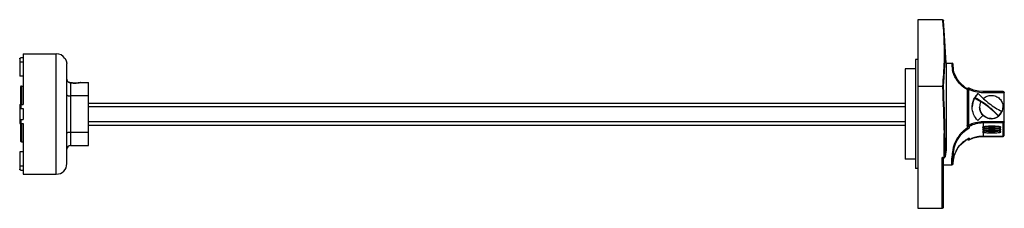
# Model space of a CAD drawing. Header units: millimetres. Extents: x 74 to 604, y 413 to 515.
import ezdxf

# ---------------------------------------------------------------- set-up
doc = ezdxf.new("R2010")
doc.units = ezdxf.units.MM
doc.header["$LTSCALE"] = 60.888934
doc.layers.get('0').update_dxf_attribs({"linetype": 'CONTINUOUS'})

msp = doc.modelspace()

# ---------------------------------------------------------------- linework, layer by layer
at = {"color": 7}
for p, q in [((557.66, 515.11), (570.74, 515.11)), ((557.66, 413.27), (557.66, 515.11)), ((572.65, 491.69), (571.84, 506.57)), ((73.56, 494.01), (73.56, 484.64)), ((75.36, 494.53), (74.16, 494.53)), ((75.36, 496.69), (75.36, 469.29)), ((75.36, 496.69), (93.26, 496.69)), ((93.26, 431.69), (93.26, 496.69)), ((557.66, 493.69), (556.16, 493.69)), ((556.16, 493.69), (556.16, 434.69)), ((73.56, 492.29), (75.36, 492.29)), ((98.96, 437.39), (98.96, 490.82)), ((556.16, 488.64), (550.56, 488.64)), ((550.56, 488.64), (550.56, 439.74)), ((572.65, 491.69), (575.89, 491.69)), ((572.65, 491.69), (572.65, 444.29)), ((575.89, 489.71), (575.89, 491.69)), ((576.62, 488.73), (576.58, 489.11)), ((576.59, 489.08), (576.59, 490.99)), ((75.36, 484.64), (73.56, 484.64)), ((74.06, 478.84), (74.06, 469.29)), ((74.46, 479.24), (74.46, 469.29)), ((74.46, 479.24), (75.36, 479.24)), ((100.61, 481.12), (100.68, 481.1)), ((100.96, 481.03), (100.96, 447.14)), ((101.01, 481.03), (100.96, 481.03)), ((101.01, 481.03), (101.01, 481.03)), ((102.03, 480.92), (102.02, 480.92)), ((103.75, 480.89), (103.16, 480.88)), ((103.16, 480.88), (103.16, 480.87)), ((105.13, 481), (103.74, 480.89)), ((106.48, 481.23), (106.39, 481.21)), ((106.56, 481.23), (106.48, 481.23)), ((106.48, 481.22), (106.53, 481.23)), ((106.51, 481.22), (106.56, 481.23)), ((106.56, 481.23), (110.66, 481.23)), ((110.66, 447.14), (110.66, 481.23)), ((570.74, 479.01), (557.66, 479.01)), ((584.06, 477.47), (584.06, 457.26)), ((584.76, 477.74), (584.76, 457.91)), ((110.66, 473.91), (100.96, 473.91)), ((588.13, 472.95), (590.02, 475.26)), ((588.13, 472.56), (588.13, 472.95)), ((589.78, 475.14), (589.78, 475.03)), ((589.78, 475.03), (589.81, 475)), ((603.44, 476.27), (592.66, 476.27)), ((592.66, 476.27), (592.66, 475.8)), ((592.66, 475.8), (604.04, 475.8)), ((604.06, 452.81), (604.06, 475.64)), ((73.56, 469.29), (73.56, 459.09)), ((73.56, 469.29), (75.36, 469.29)), ((73.56, 467.19), (75.36, 467.19)), ((74.16, 469.29), (74.16, 467.19)), ((75.36, 467.19), (75.36, 461.19)), ((110.66, 470.06), (550.56, 470.06)), ((550.56, 468.06), (110.66, 468.06)), ((602.75, 465.58), (600.85, 463.27)), ((600.85, 462.99), (602.75, 465.3)), ((600.85, 463.27), (600.85, 462.99)), ((602.75, 465.3), (602.75, 465.58)), ((73.56, 461.19), (75.36, 461.19)), ((73.56, 459.09), (75.36, 459.09)), ((74.06, 459.09), (74.06, 449.54)), ((74.16, 461.19), (74.16, 459.09)), ((74.46, 459.09), (74.46, 449.14)), ((75.36, 459.09), (75.36, 431.69)), ((110.66, 460.06), (550.56, 460.06)), ((550.56, 458.06), (110.66, 458.06)), ((585.09, 457.43), (585.09, 456.57)), ((604.04, 459.97), (592.66, 459.97)), ((592.66, 459.97), (592.66, 457.22)), ((603.36, 459.36), (592.66, 459.36)), ((592.66, 457.22), (592.86, 457.24)), ((592.66, 456.85), (592.66, 455.97)), ((592.86, 457.24), (592.86, 457.24)), ((603.36, 452.11), (603.36, 459.36)), ((100.96, 454.46), (110.66, 454.46)), ((585.03, 451.12), (585.09, 451.15)), ((585.09, 451.15), (585.09, 450.29)), ((592.66, 455.97), (592.86, 456)), ((592.66, 455.6), (592.66, 454.72)), ((592.66, 454.72), (592.86, 454.75)), ((592.66, 454.35), (592.66, 452.11)), ((603.36, 452.11), (592.66, 452.11)), ((592.66, 452.11), (603.36, 452.11)), ((592.86, 456), (592.86, 456)), ((592.86, 454.75), (592.86, 454.75)), ((74.46, 449.14), (75.36, 449.14)), ((100.96, 447.14), (110.66, 447.14)), ((585.09, 450.29), (585.08, 450.28)), ((73.56, 443.74), (73.56, 434.37)), ((75.36, 443.74), (73.56, 443.74)), ((570.66, 440.79), (571.61, 440.79)), ((570.66, 413.27), (570.66, 440.79)), ((571.61, 440.53), (571.1, 440.53)), ((571.16, 440.53), (571.16, 413.95)), ((571.61, 440.53), (571.61, 440.79)), ((572.11, 441.01), (572.1, 440.93)), ((572.1, 440.93), (572.1, 440.93)), ((572.64, 444.25), (572.65, 444.29)), ((572.65, 444.29), (572.64, 444.25)), ((572.65, 444.29), (572.64, 444.25)), ((576.56, 437.39), (576.56, 440.9)), ((576.76, 440.59), (576.76, 440.57)), ((576.76, 440.59), (576.76, 440.56)), ((75.36, 436.09), (73.56, 436.09)), ((556.16, 439.74), (550.56, 439.74)), ((571.16, 436.69), (575.86, 436.69)), ((575.86, 436.69), (575.86, 440.28)), ((74.16, 433.84), (75.36, 433.84)), ((75.36, 431.69), (93.26, 431.69)), ((557.66, 434.69), (556.16, 434.69)), ((570.66, 413.27), (557.66, 413.27))]:
    msp.add_line(p, q, dxfattribs=at)
for points in [[(571.84, 506.57), (571.67, 509.24), (571.26, 514.48)], [(576.76, 487.81), (576.68, 488.23), (576.62, 488.73)], [(584.22, 477.74), (583.23, 478.32), (579.94, 481.29), (578.72, 482.96), (577.13, 486.35), (576.76, 487.81)], [(100.95, 481.04), (100.76, 481.08), (100.68, 481.1)], [(101.01, 481.03), (100.94, 481.04), (100.85, 481.06)], [(103.16, 480.88), (102.04, 480.92), (101.01, 481.03)], [(106.39, 481.21), (105.69, 481.08), (105.13, 481)], [(592.66, 476.27), (590.1, 476.46), (587.4, 477.12), (585.08, 478.09)], [(592.81, 457.23), (592.79, 457.22), (592.86, 457.24)], [(576.76, 440.57), (577.15, 442.09), (578.76, 445.49), (579.98, 447.13), (583.24, 450.06), (585.03, 451.12)], [(585.08, 450.28), (587.4, 451.26), (590.1, 451.91), (592.66, 452.11)], [(592.81, 455.98), (592.79, 455.97), (592.86, 456)], [(592.81, 454.74), (592.79, 454.72), (592.86, 454.75)], [(572.1, 440.93), (572.29, 441.96), (572.48, 443.14), (572.64, 444.25)], [(576.56, 438.58), (576.58, 439.14), (576.64, 439.86), (576.76, 440.59)]]:
    msp.add_lwpolyline(points, dxfattribs=at)
for centre, radius, start, end in [((93.26, 490.99), 5.7, 34.456, 90), ((93.24, 490.82), 5.72, 359.9928, 6.423), ((575.89, 490.99), 0.7, 0, 90), ((74.46, 478.84), 0.4, 90, 180), ((101.25, 482.78), 1.78, 256.7718, 260.6488), ((102.9, 495), 14.11, 262.0982, 262.2929), ((103.16, 496.73), 15.86, 270.0033, 271.0352), ((103.16, 496.92), 16.05, 271.031, 273.2571), ((103.14, 497.17), 16.3, 273.2734, 277.0788), ((103.08, 497.63), 16.76, 277.0629, 278.5394), ((102.97, 498.35), 17.49, 278.5532, 281.6789), ((584.76, 477.47), 0.7, 63.0317, 180), ((592.72, 492.24), 17.25, 239.573, 239.8126), ((596.95, 467.79), 10.19, 151.5858, 178.9306), ((596.66, 468.03), 9.89, 150.5506, 151.9), ((596.98, 467.77), 10.23, 149.7568, 151.5961), ((596.66, 468.03), 9.9, 150.0571, 150.5507), ((567.62, 432.4), 45.09, 58.2007, 62.9559), ((597.02, 467.74), 10.28, 137.289, 149.729), ((596.74, 467.98), 9.99, 134.1485, 144.4301), ((596.99, 467.77), 10.23, 134.8212, 137.2808), ((603.4, 475.64), 0.661, 0.0275, 13.5332), ((596.99, 467.98), 6.23, 153.9668, 179.9948), ((596.96, 467.99), 6.2, 180.0007, 181.7455), ((596.99, 467.99), 6.23, 153.1162, 153.9798), ((567.71, 432.64), 44.94, 42.4775, 58.1342), ((597.05, 467.99), 6.31, 337.0577, 359.9358), ((597.13, 467.99), 6.23, 336.849, 359.9933), ((597.02, 467.8), 6.26, 223.947, 224.1141), ((597.02, 468), 6.26, 225.1692, 225.333), ((597.06, 468.05), 6.32, 269.9828, 306.8389), ((597.09, 468), 6.27, 306.8426, 334.424), ((597.12, 467.99), 6.24, 334.4429, 336.8578), ((592.66, 443.6), 15.76, 89.9945, 118.7044), ((593.37, 454.8), 2.52, 104.144, 106.4819), ((593.55, 454.11), 3.24, 103.5733, 104.2137), ((592.56, 457.58), 0.756, 326.9513, 338.3843), ((597.1, 420.09), 37.48, 92.2496, 92.4344), ((597.1, 418.84), 37.48, 92.2496, 92.4344), ((601.07, 454.15), 3.2, 74.9216, 77.192), ((603.33, 460.14), 0.729, 347.1196, 359.9811), ((49.64, 446.14), 522, 359.412, 0.8286), ((47.53, 446.37), 524.6, 359.4144, 0.8251), ((592.6, 436.31), 16.64, 117.0991, 124.5771), ((592.49, 436.52), 16.39, 116.8414, 117.0893), ((592.68, 435.44), 16.68, 108.3734, 111.8612), ((592.65, 435.53), 16.58, 98.8628, 108.3764), ((592.67, 435.4), 16.71, 96.6318, 98.8692), ((592.66, 435.46), 16.65, 90.0124, 96.6368), ((593.37, 453.55), 2.52, 104.144, 106.4819), ((593.37, 452.3), 2.52, 104.144, 106.4819), ((593.55, 452.86), 3.24, 103.5733, 104.2137), ((593.55, 451.61), 3.24, 103.5733, 104.2137), ((592.56, 456.33), 0.756, 326.9513, 338.3843), ((592.56, 455.08), 0.756, 326.9513, 338.3843), ((597.1, 417.59), 37.48, 92.2496, 92.4344), ((601.07, 452.9), 3.2, 74.9216, 77.192), ((601.07, 451.65), 3.2, 74.9216, 77.192), ((603.36, 452.81), 0.7, 270, 360), ((603.36, 452.81), 0.699, 270.0054, 273.782), ((603.36, 452.82), 0.702, 312.5454, 316.7976), ((603.37, 452.81), 0.693, 316.7606, 359.9808), ((74.46, 449.54), 0.4, 180, 270), ((100.96, 445.14), 2, 90, 180), ((591.45, 437.32), 15.09, 146.4391, 148.3191), ((591.92, 436.99), 15.67, 140.5993, 146.3925), ((592.23, 436.74), 16.06, 138.8948, 140.6113), ((592.39, 436.59), 16.28, 124.518, 138.8446), ((584.76, 450.9), 0.7, 206.5361, 296.9682), ((592.64, 435.53), 16.58, 111.8569, 117.0891), ((571.61, 441.03), 0.5, 270, 349.3722), ((588.94, 438.25), 12.4, 168.388, 169.1497), ((589.51, 438.12), 12.99, 161.9796, 168.3314), ((93.26, 437.39), 5.7, 270, 360), ((575.86, 437.39), 0.7, 270, 360)]:
    msp.add_arc(centre, radius, start, end, dxfattribs=at)
for major_axis, start_param, end_param in [((34.94, -34.95), 1.832916, 1.834838), ((34.94, 34.95), 1.644065, 1.726078)]:
    msp.add_ellipse((597.06, 464.19), major_axis=major_axis, ratio=0.054414, start_param=start_param, end_param=end_param, dxfattribs=at)
for points, knots in [([(570.74, 515.11), (570.81, 515.11), (570.96, 515.06), (571.12, 514.9), (571.22, 514.7), (571.25, 514.55), (571.26, 514.48)], [0, 0, 0, 0, 0.253311, 0.504272, 0.752801, 1, 1, 1, 1]), ([(570.74, 515.11), (570.87, 513.61), (571.36, 507.62), (571.64, 501.62), (571.64, 497.11)], [0, 0, 0, 0, 0.250385, 1, 1, 1, 1]), ([(73.56, 494.01), (73.56, 494.08), (73.59, 494.22), (73.77, 494.45), (74.01, 494.53), (74.16, 494.53)], [0, 0, 0, 0, 0.235378, 0.48069, 1, 1, 1, 1]), ([(97.96, 494.21), (97.92, 494.28), (98.13, 493.92), (98.21, 493.76), (98.4, 493.39), (98.56, 493), (98.72, 492.52), (98.85, 492.01), (98.9, 491.65), (98.92, 491.46)], [0, 0, 0, 0, 0.080964, 0.177589, 0.30508, 0.45702, 0.627017, 0.809656, 1, 1, 1, 1]), ([(571.64, 497.11), (571.64, 495.6), (571.55, 489.56), (571.14, 483.53), (570.74, 479.01)], [0, 0, 0, 0, 0.24973, 1, 1, 1, 1]), ([(571.26, 478.82), (571.39, 480.31), (571.87, 486.26), (572.14, 492.23), (572.14, 496.7)], [0, 0, 0, 0, 0.250343, 1, 1, 1, 1]), ([(572.14, 496.7), (572.13, 496.81), (572, 497.04), (571.76, 497.11), (571.64, 497.11)], [0, 0, 0, 0, 0.478226, 1, 1, 1, 1]), ([(575.89, 489.71), (575.89, 489.6), (575.93, 489.13), (576, 488.66), (576.07, 488.29)], [0, 0, 0, 0, 0.225078, 1, 1, 1, 1]), ([(575.89, 489.71), (576.06, 489.71), (576.32, 489.62), (576.53, 489.35), (576.58, 489.19), (576.58, 489.11)], [0, 0, 0, 0, 0.507878, 0.756501, 1, 1, 1, 1]), ([(576.76, 487.81), (576.74, 487.88), (576.69, 488.02), (576.47, 488.24), (576.23, 488.3), (576.07, 488.29)], [0, 0, 0, 0, 0.228353, 0.480677, 1, 1, 1, 1]), ([(583.99, 477.36), (582.77, 478.08), (580.61, 479.74), (577.68, 483.34), (576.42, 486.4), (576.07, 488.29)], [0, 0, 0, 0, 0.305683, 0.582358, 1, 1, 1, 1]), ([(98.96, 483), (98.96, 482.76), (99.04, 482.28), (99.41, 481.68), (99.96, 481.27), (100.4, 481.14), (100.61, 481.12)], [0, 0, 0, 0, 0.261027, 0.515368, 0.760746, 1, 1, 1, 1]), ([(100.61, 481.12), (100.53, 481.13), (100.22, 481.18), (99.93, 481.32), (99.73, 481.45)], [0, 0, 0, 0, 0.248268, 1, 1, 1, 1]), ([(100.61, 481.12), (100.63, 481.11), (100.7, 481.09), (100.78, 481.06), (100.84, 481.05)], [0, 0, 0, 0, 0.238532, 1, 1, 1, 1]), ([(101.01, 481.02), (101.17, 481), (101.88, 480.91), (102.6, 480.87), (103.16, 480.87)], [0, 0, 0, 0, 0.222589, 1, 1, 1, 1]), ([(570.74, 479.01), (570.81, 479.01), (570.94, 479), (571.12, 478.95), (571.25, 478.88), (571.26, 478.82)], [0, 0, 0, 0, 0.383534, 0.676153, 1, 1, 1, 1]), ([(584.76, 477.74), (584.67, 477.74), (584.5, 477.73), (584.26, 477.67), (584.06, 477.56), (584.06, 477.47)], [0, 0, 0, 0, 0.342771, 0.641942, 1, 1, 1, 1]), ([(585.08, 478.09), (585.06, 478.1), (585.03, 478.09), (584.99, 478.05), (584.93, 477.99), (584.85, 477.89), (584.79, 477.79), (584.76, 477.74)], [0, 0, 0, 0, 0.105787, 0.193727, 0.309311, 0.615956, 1, 1, 1, 1]), ([(584.76, 477.74), (585.96, 477.11), (588.55, 476.13), (591.29, 475.8), (592.66, 475.8)], [0, 0, 0, 0, 0.497814, 1, 1, 1, 1]), ([(98.96, 474.52), (98.96, 474.43), (99.09, 474.29), (99.3, 474.18), (99.54, 474.09), (99.84, 474.01), (100.32, 473.93), (100.7, 473.91), (100.96, 473.91)], [0, 0, 0, 0, 0.122767, 0.217843, 0.337618, 0.480245, 0.64194, 1, 1, 1, 1]), ([(586.76, 467.99), (586.76, 468.8), (586.96, 470.44), (587.55, 471.98), (587.93, 472.69)], [0, 0, 0, 0, 0.5024, 1, 1, 1, 1]), ([(600.85, 463.27), (599.05, 465.24), (595.07, 468.87), (590.51, 471.74), (588.13, 472.95)], [0, 0, 0, 0, 0.499746, 1, 1, 1, 1]), ([(590.02, 475.26), (591.83, 473.29), (595.81, 469.66), (600.36, 466.8), (602.75, 465.58)], [0, 0, 0, 0, 0.499746, 1, 1, 1, 1]), ([(592.79, 472.59), (593.36, 473.11), (594.71, 473.96), (596.28, 474.25), (597.06, 474.25)], [0, 0, 0, 0, 0.49966, 1, 1, 1, 1]), ([(597.06, 474.25), (597.88, 474.25), (599.53, 473.92), (601.63, 472.53), (603.03, 470.45), (603.36, 468.8), (603.36, 467.99)], [0, 0, 0, 0, 0.250684, 0.500967, 0.750683, 1, 1, 1, 1]), ([(603.44, 476.27), (603.56, 476.27), (603.84, 476.19), (604.01, 475.94), (604.04, 475.8)], [0, 0, 0, 0, 0.462435, 1, 1, 1, 1]), ([(589.78, 460.66), (588.83, 461.62), (587.3, 463.92), (586.76, 466.64), (586.76, 467.99)], [0, 0, 0, 0, 0.500207, 1, 1, 1, 1]), ([(592.6, 463.56), (592.05, 464.11), (591.14, 465.44), (590.79, 467.01), (590.76, 467.8)], [0, 0, 0, 0, 0.500376, 1, 1, 1, 1]), ([(590.76, 467.79), (590.76, 467), (591.07, 465.39), (591.96, 464.03), (592.51, 463.46)], [0, 0, 0, 0, 0.499598, 1, 1, 1, 1]), ([(592.61, 463.53), (592.96, 463.17), (593.75, 462.54), (595.14, 461.9), (596.63, 461.61), (598.15, 461.69), (599.6, 462.14), (600.91, 462.92), (602, 463.98), (602.54, 464.84), (602.75, 465.29)], [0, 0, 0, 0, 0.125004, 0.249984, 0.37499, 0.499999, 0.624992, 0.749977, 0.874986, 1, 1, 1, 1]), ([(597.06, 461.72), (596.24, 461.72), (594.6, 462.04), (593.2, 462.97), (592.62, 463.54)], [0, 0, 0, 0, 0.500398, 1, 1, 1, 1]), ([(584.29, 456.72), (583.86, 456.47), (583.05, 455.91), (581.91, 454.98), (580.86, 453.96), (579.63, 452.53), (578.36, 450.64), (576.94, 447.64), (576.04, 444.15), (575.86, 441.46), (575.86, 440.28)], [0, 0, 0, 0, 0.076935, 0.153261, 0.228684, 0.302927, 0.446473, 0.581441, 0.817141, 1, 1, 1, 1]), ([(576.56, 440.9), (576.56, 442.03), (576.74, 444.64), (577.66, 448), (579.11, 450.88), (580.68, 453.06), (582.67, 455.03), (584.25, 456.1), (585.09, 456.57)], [0, 0, 0, 0, 0.181758, 0.417191, 0.552437, 0.696431, 0.846456, 1, 1, 1, 1]), ([(585.09, 457.43), (584.98, 457.37), (584.74, 457.31), (584.38, 457.42), (584.12, 457.68), (584.06, 457.92), (584.06, 458.04)], [0, 0, 0, 0, 0.250534, 0.500973, 0.750771, 1, 1, 1, 1]), ([(584.06, 458.04), (584.06, 458.02), (584.15, 457.97), (584.28, 457.95), (584.51, 457.92), (584.67, 457.91), (584.76, 457.91)], [0, 0, 0, 0, 0.098865, 0.315402, 0.630538, 1, 1, 1, 1]), ([(584.06, 457.26), (584.06, 457.16), (584.1, 456.96), (584.22, 456.79), (584.29, 456.72)], [0, 0, 0, 0, 0.498262, 1, 1, 1, 1]), ([(584.29, 456.72), (584.4, 456.62), (584.67, 456.48), (584.97, 456.51), (585.09, 456.57)], [0, 0, 0, 0, 0.5404, 1, 1, 1, 1]), ([(592.66, 459.97), (591.29, 459.97), (588.53, 459.62), (585.96, 458.58), (584.76, 457.91)], [0, 0, 0, 0, 0.500414, 1, 1, 1, 1]), ([(584.76, 457.91), (584.8, 457.85), (584.86, 457.74), (584.96, 457.59), (585.02, 457.49), (585.07, 457.44), (585.08, 457.43), (585.09, 457.43)], [0, 0, 0, 0, 0.367943, 0.676932, 0.894456, 0.96177, 1, 1, 1, 1]), ([(592.66, 457.22), (592.62, 457.21), (592.54, 457.18), (592.44, 457.13), (592.35, 457.06), (592.39, 456.98), (592.45, 456.93), (592.54, 456.89), (592.62, 456.86), (592.66, 456.85)], [0, 0, 0, 0, 0.187993, 0.331329, 0.49947, 0.570078, 0.670327, 0.812448, 1, 1, 1, 1]), ([(593.2, 457.17), (593.13, 457.07), (592.97, 456.92), (592.76, 456.85), (592.66, 456.85)], [0, 0, 0, 0, 0.52661, 1, 1, 1, 1]), ([(592.66, 456.85), (592.77, 456.82), (593.03, 456.76), (593.7, 456.66), (594.75, 456.57), (596.18, 456.5), (597.73, 456.49), (599.24, 456.53), (600.4, 456.61), (601.18, 456.7), (601.62, 456.77), (601.95, 456.84), (602.12, 456.9), (602.19, 456.94)], [0, 0, 0, 0, 0.036294, 0.084268, 0.210294, 0.365317, 0.533133, 0.696126, 0.837213, 0.894834, 0.941802, 0.977039, 1, 1, 1, 1]), ([(595.5, 457.53), (594.97, 457.51), (594.22, 457.47), (593.32, 457.36), (592.95, 457.29), (592.79, 457.25)], [0, 0, 0, 0, 0.5911, 0.822601, 1, 1, 1, 1]), ([(595.5, 456.29), (594.97, 456.26), (594.22, 456.22), (593.32, 456.11), (592.95, 456.04), (592.79, 456.01)], [0, 0, 0, 0, 0.5911, 0.822601, 1, 1, 1, 1]), ([(601.82, 457.22), (601.84, 457.21), (601.75, 457.25), (601.71, 457.26), (601.61, 457.28), (601.48, 457.31), (601.28, 457.34), (601.06, 457.38), (600.81, 457.41), (600.43, 457.45), (599.9, 457.49), (599.21, 457.53), (598.47, 457.55), (597.7, 457.57), (596.92, 457.57), (595.92, 457.55), (594.79, 457.5), (593.79, 457.41), (593.18, 457.32), (592.95, 457.27), (592.86, 457.24)], [0, 0, 0, 0, 0.007579, 0.013663, 0.020972, 0.038832, 0.060519, 0.085602, 0.11375, 0.14468, 0.2138, 0.290845, 0.373653, 0.459963, 0.547451, 0.63377, 0.793715, 0.922057, 0.968759, 1, 1, 1, 1]), ([(601.82, 455.98), (601.84, 455.96), (601.75, 456), (601.71, 456.01), (601.61, 456.04), (601.48, 456.06), (601.28, 456.1), (601.06, 456.13), (600.81, 456.16), (600.43, 456.2), (599.9, 456.24), (599.21, 456.28), (598.47, 456.31), (597.7, 456.32), (596.92, 456.32), (595.92, 456.3), (594.79, 456.25), (593.79, 456.17), (593.18, 456.07), (592.95, 456.02), (592.86, 456)], [0, 0, 0, 0, 0.007579, 0.013663, 0.020972, 0.038832, 0.060519, 0.085602, 0.11375, 0.14468, 0.2138, 0.290845, 0.373653, 0.459963, 0.547451, 0.63377, 0.793715, 0.922057, 0.968759, 1, 1, 1, 1]), ([(594.13, 457.42), (594.6, 457.37), (595.66, 457.29), (596.73, 457.27), (597.31, 457.27)], [0, 0, 0, 0, 0.452324, 1, 1, 1, 1]), ([(599.66, 457.51), (599, 457.55), (597.65, 457.58), (596.31, 457.57), (595.62, 457.54)], [0, 0, 0, 0, 0.49226, 1, 1, 1, 1]), ([(599.66, 456.26), (599, 456.3), (597.65, 456.34), (596.31, 456.32), (595.62, 456.29)], [0, 0, 0, 0, 0.49226, 1, 1, 1, 1]), ([(597.31, 457.27), (597.91, 457.27), (598.99, 457.29), (600.07, 457.37), (600.55, 457.43)], [0, 0, 0, 0, 0.550334, 1, 1, 1, 1]), ([(600.71, 457.43), (600.62, 457.43), (600.28, 457.47), (599.92, 457.49), (599.66, 457.51)], [0, 0, 0, 0, 0.232037, 1, 1, 1, 1]), ([(600.71, 456.18), (600.62, 456.19), (600.28, 456.22), (599.92, 456.24), (599.66, 456.26)], [0, 0, 0, 0, 0.232037, 1, 1, 1, 1]), ([(601.34, 457.35), (601.29, 457.35), (601.08, 457.38), (600.87, 457.41), (600.71, 457.43)], [0, 0, 0, 0, 0.229238, 1, 1, 1, 1]), ([(601.78, 457.26), (601.75, 457.27), (601.6, 457.3), (601.46, 457.33), (601.34, 457.35)], [0, 0, 0, 0, 0.222947, 1, 1, 1, 1]), ([(602.19, 456.94), (602.22, 456.96), (602.26, 456.99), (602.26, 457.06), (602.23, 457.1), (602.18, 457.13), (602.07, 457.19), (601.98, 457.22), (601.9, 457.23)], [0, 0, 0, 0, 0.186917, 0.25521, 0.336306, 0.446709, 0.592882, 1, 1, 1, 1]), ([(604.04, 459.97), (604, 459.8), (603.81, 459.51), (603.5, 459.38), (603.36, 459.36)], [0, 0, 0, 0, 0.545474, 1, 1, 1, 1]), ([(98.96, 453.85), (98.96, 453.94), (99.09, 454.08), (99.3, 454.19), (99.54, 454.29), (99.84, 454.36), (100.32, 454.44), (100.7, 454.46), (100.96, 454.46)], [0, 0, 0, 0, 0.122781, 0.217853, 0.337624, 0.48025, 0.641943, 1, 1, 1, 1]), ([(571.58, 453.69), (571.64, 453.69), (571.76, 453.71), (571.94, 453.76), (572.07, 453.85), (572.08, 453.93)], [0, 0, 0, 0, 0.309722, 0.609413, 1, 1, 1, 1]), ([(592.66, 455.97), (592.62, 455.96), (592.54, 455.93), (592.44, 455.88), (592.35, 455.81), (592.39, 455.73), (592.45, 455.68), (592.54, 455.64), (592.62, 455.62), (592.66, 455.6)], [0, 0, 0, 0, 0.187993, 0.331329, 0.49947, 0.570078, 0.670327, 0.812448, 1, 1, 1, 1]), ([(592.66, 454.72), (592.62, 454.71), (592.54, 454.68), (592.44, 454.64), (592.35, 454.56), (592.39, 454.48), (592.45, 454.44), (592.54, 454.39), (592.62, 454.37), (592.66, 454.35)], [0, 0, 0, 0, 0.187993, 0.331329, 0.49947, 0.570078, 0.670327, 0.812448, 1, 1, 1, 1]), ([(593.2, 455.92), (593.13, 455.82), (592.97, 455.67), (592.76, 455.61), (592.66, 455.6)], [0, 0, 0, 0, 0.52661, 1, 1, 1, 1]), ([(592.66, 455.6), (592.77, 455.57), (593.03, 455.51), (593.7, 455.41), (594.75, 455.32), (596.18, 455.25), (597.73, 455.24), (599.24, 455.28), (600.4, 455.36), (601.18, 455.45), (601.62, 455.52), (601.95, 455.59), (602.12, 455.66), (602.19, 455.69)], [0, 0, 0, 0, 0.036294, 0.084268, 0.210294, 0.365317, 0.533133, 0.696126, 0.837213, 0.894834, 0.941802, 0.977039, 1, 1, 1, 1]), ([(593.2, 454.67), (593.13, 454.58), (592.97, 454.42), (592.76, 454.36), (592.66, 454.35)], [0, 0, 0, 0, 0.52661, 1, 1, 1, 1]), ([(592.66, 454.35), (592.77, 454.32), (593.03, 454.26), (593.7, 454.16), (594.75, 454.07), (596.18, 454.01), (597.73, 453.99), (599.24, 454.04), (600.4, 454.11), (601.18, 454.2), (601.62, 454.27), (601.95, 454.35), (602.12, 454.41), (602.19, 454.45)], [0, 0, 0, 0, 0.036294, 0.084268, 0.210294, 0.365317, 0.533133, 0.696126, 0.837213, 0.894834, 0.941802, 0.977039, 1, 1, 1, 1]), ([(595.5, 455.04), (594.97, 455.02), (594.22, 454.97), (593.32, 454.86), (592.95, 454.8), (592.79, 454.76)], [0, 0, 0, 0, 0.5911, 0.822601, 1, 1, 1, 1]), ([(601.82, 454.73), (601.84, 454.72), (601.75, 454.75), (601.71, 454.76), (601.61, 454.79), (601.48, 454.81), (601.28, 454.85), (601.06, 454.88), (600.81, 454.91), (600.43, 454.95), (599.9, 454.99), (599.21, 455.03), (598.47, 455.06), (597.7, 455.07), (596.92, 455.07), (595.92, 455.05), (594.79, 455.01), (593.79, 454.92), (593.18, 454.82), (592.95, 454.77), (592.86, 454.75)], [0, 0, 0, 0, 0.007579, 0.013663, 0.020972, 0.038832, 0.060519, 0.085602, 0.11375, 0.14468, 0.2138, 0.290845, 0.373653, 0.459963, 0.547451, 0.63377, 0.793715, 0.922057, 0.968759, 1, 1, 1, 1]), ([(594.13, 456.18), (594.6, 456.12), (595.66, 456.04), (596.73, 456.02), (597.31, 456.02)], [0, 0, 0, 0, 0.452324, 1, 1, 1, 1]), ([(594.13, 454.93), (594.6, 454.87), (595.66, 454.8), (596.73, 454.77), (597.31, 454.77)], [0, 0, 0, 0, 0.452324, 1, 1, 1, 1]), ([(599.66, 455.01), (599, 455.05), (597.65, 455.09), (596.31, 455.07), (595.62, 455.04)], [0, 0, 0, 0, 0.49226, 1, 1, 1, 1]), ([(597.31, 456.02), (597.91, 456.02), (598.99, 456.05), (600.07, 456.12), (600.55, 456.18)], [0, 0, 0, 0, 0.550334, 1, 1, 1, 1]), ([(597.31, 454.77), (597.91, 454.77), (598.99, 454.8), (600.07, 454.87), (600.55, 454.94)], [0, 0, 0, 0, 0.550334, 1, 1, 1, 1]), ([(600.71, 454.93), (600.62, 454.94), (600.28, 454.97), (599.92, 455), (599.66, 455.01)], [0, 0, 0, 0, 0.232037, 1, 1, 1, 1]), ([(601.34, 456.1), (601.29, 456.11), (601.08, 456.14), (600.87, 456.16), (600.71, 456.18)], [0, 0, 0, 0, 0.229238, 1, 1, 1, 1]), ([(601.34, 454.85), (601.29, 454.86), (601.08, 454.89), (600.87, 454.91), (600.71, 454.93)], [0, 0, 0, 0, 0.229238, 1, 1, 1, 1]), ([(601.78, 456.02), (601.75, 456.02), (601.6, 456.06), (601.46, 456.08), (601.34, 456.1)], [0, 0, 0, 0, 0.222947, 1, 1, 1, 1]), ([(601.78, 454.77), (601.75, 454.78), (601.6, 454.81), (601.46, 454.83), (601.34, 454.85)], [0, 0, 0, 0, 0.222947, 1, 1, 1, 1]), ([(602.19, 455.69), (602.22, 455.71), (602.26, 455.74), (602.26, 455.81), (602.23, 455.85), (602.18, 455.88), (602.07, 455.94), (601.98, 455.97), (601.9, 455.99)], [0, 0, 0, 0, 0.186917, 0.25521, 0.336306, 0.446709, 0.592882, 1, 1, 1, 1]), ([(602.19, 454.45), (602.22, 454.47), (602.26, 454.5), (602.26, 454.56), (602.23, 454.6), (602.18, 454.64), (602.07, 454.69), (601.98, 454.72), (601.9, 454.74)], [0, 0, 0, 0, 0.186917, 0.25521, 0.336306, 0.446709, 0.592882, 1, 1, 1, 1]), ([(584.14, 450.59), (584.22, 450.43), (584.53, 450.16), (584.93, 450.21), (585.09, 450.29)], [0, 0, 0, 0, 0.499387, 1, 1, 1, 1]), ([(571.1, 440.53), (571.07, 440.53), (571, 440.55), (570.85, 440.63), (570.73, 440.72), (570.66, 440.79)], [0, 0, 0, 0, 0.179132, 0.416541, 1, 1, 1, 1]), ([(571.61, 440.79), (571.64, 440.79), (571.76, 440.79), (571.88, 440.81), (571.95, 440.85)], [0, 0, 0, 0, 0.268149, 1, 1, 1, 1]), ([(571.95, 440.85), (571.98, 440.86), (572.04, 440.89), (572.1, 440.96), (572.11, 441.01)], [0, 0, 0, 0, 0.310559, 1, 1, 1, 1]), ([(572.64, 444.25), (572.6, 443.96), (572.44, 442.88), (572.26, 441.8), (572.11, 441.01)], [0, 0, 0, 0, 0.269784, 1, 1, 1, 1]), ([(576.56, 440.89), (576.56, 440.81), (576.52, 440.65), (576.31, 440.37), (576.03, 440.28), (575.86, 440.28)], [0, 0, 0, 0, 0.226178, 0.481187, 1, 1, 1, 1]), ([(576.76, 440.56), (576.72, 440.37), (576.61, 439.71), (576.56, 439.05), (576.56, 438.58)], [0, 0, 0, 0, 0.29679, 1, 1, 1, 1]), ([(578.61, 445.25), (578.44, 444.98), (577.87, 443.99), (577.42, 442.93), (577.16, 442.14)], [0, 0, 0, 0, 0.274443, 1, 1, 1, 1]), ([(74.16, 433.84), (74.01, 433.84), (73.77, 433.92), (73.59, 434.16), (73.56, 434.3), (73.56, 434.37)], [0, 0, 0, 0, 0.519311, 0.764617, 1, 1, 1, 1]), ([(571.16, 413.95), (571.16, 413.87), (571.14, 413.72), (571.05, 413.5), (570.9, 413.32), (570.74, 413.27), (570.66, 413.27)], [0, 0, 0, 0, 0.247118, 0.495344, 0.746264, 1, 1, 1, 1])]:
    msp.add_open_spline(points, degree=3, knots=knots, dxfattribs=at)
for points in [[(572.14, 496.7), (572.14, 499.94), (572.03, 503.19), (571.85, 506.43)], [(570.74, 479.01), (571.15, 470.58), (571.46, 462.14), (571.58, 453.69)], [(572.08, 453.93), (571.96, 462.23), (571.66, 470.53), (571.26, 478.82)], [(603.41, 452.11), (603.56, 452.13), (603.72, 452.19), (603.83, 452.3)]]:
    msp.add_open_spline(points, degree=3, dxfattribs=at)

doc.saveas('drawing.dxf')
